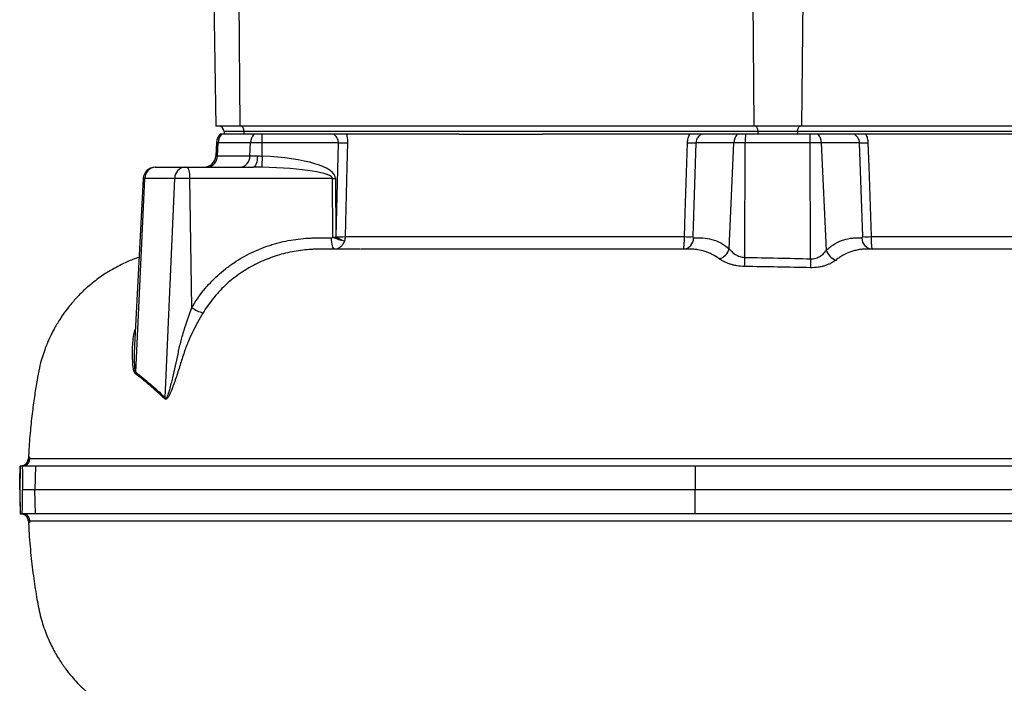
# Model space of a CAD drawing. Header units: millimetres. Extents: x 1685 to 3139, y 857 to 4238.
# Tile 3 of 12: x 1685 to 2430, y 1359 to 1861. Entities that reach past the tile are written whole.
import ezdxf

# ---------------------------------------------------------------- set-up
doc = ezdxf.new("R2010")
doc.units = ezdxf.units.MM
doc.header["$LTSCALE"] = 2

msp = doc.modelspace()

# ---------------------------------------------------------------- linework, layer by layer
at = {"color": 7, "linetype": 'Continuous', "lineweight": 25}
for p, q in [((1831.95, 1876.17), (1833.63, 1780.17)), ((1850.84, 1876.17), (1851.68, 1780.17)), ((2239.84, 1876.17), (2240.68, 1780.17)), ((2277.62, 1876.17), (2276.78, 1780.17)), ((1851.68, 1780.17), (1833.63, 1780.17)), ((1837.73, 1774.17), (1836.9, 1774.17)), ((1839.73, 1774.17), (1837.73, 1774.17)), ((1854.73, 1776.17), (1839.73, 1776.17)), ((1839.73, 1776.17), (1839.73, 1774.17)), ((1854.73, 1774.17), (1839.73, 1774.17)), ((2240.68, 1780.17), (1851.68, 1780.17)), ((2243.73, 1776.17), (1854.73, 1776.17)), ((1854.73, 1776.17), (1854.73, 1774.17)), ((1859.81, 1774.17), (1854.73, 1774.17)), ((1862.17, 1774.17), (1859.81, 1774.17)), ((1868.59, 1774.17), (1862.17, 1774.17)), ((1868.59, 1767.7), (1868.59, 1774.17)), ((1872.2, 1774.17), (1868.59, 1774.17)), ((2017.72, 1774.17), (1872.2, 1774.17)), ((2017.72, 1774.17), (2080.74, 1774.17)), ((2226.26, 1774.17), (2080.74, 1774.17)), ((2228.07, 1774.17), (2226.26, 1774.17)), ((2234.3, 1774.17), (2228.07, 1774.17)), ((2238.65, 1774.17), (2234.3, 1774.17)), ((2243.73, 1774.17), (2238.65, 1774.17)), ((2276.78, 1780.17), (2240.68, 1780.17)), ((2273.73, 1776.17), (2243.73, 1776.17)), ((2243.73, 1776.17), (2243.73, 1774.17)), ((2273.73, 1774.17), (2243.73, 1774.17)), ((2273.73, 1776.17), (2273.73, 1774.17)), ((2662.73, 1776.17), (2273.73, 1776.17)), ((2278.81, 1774.17), (2273.73, 1774.17)), ((2665.78, 1780.17), (2276.78, 1780.17)), ((2283.16, 1774.17), (2278.81, 1774.17)), ((2289.4, 1774.17), (2283.16, 1774.17)), ((2291.2, 1774.17), (2289.4, 1774.17)), ((2436.72, 1774.17), (2291.2, 1774.17)), ((1834.05, 1767.7), (1833.53, 1757.7)), ((1834.73, 1757.7), (1835.2, 1767.7)), ((1859.78, 1767.7), (1835.2, 1767.7)), ((1859.34, 1757.7), (1859.78, 1767.7)), ((1868.59, 1767.7), (1859.78, 1767.7)), ((1868.59, 1757.49), (1868.59, 1767.7)), ((1926.22, 1767.7), (1868.59, 1767.7)), ((1924.46, 1696.65), (1926.22, 1767.7)), ((2196.79, 1767.7), (2194.44, 1696.65)), ((2225.6, 1767.7), (2196.79, 1767.7)), ((2221.96, 1687.52), (2225.6, 1767.7)), ((2234.15, 1767.7), (2225.6, 1767.7)), ((2233.92, 1680.96), (2234.15, 1767.7)), ((2283.31, 1767.7), (2234.15, 1767.7)), ((2283.55, 1679.89), (2283.31, 1767.7)), ((2291.86, 1767.7), (2283.31, 1767.7)), ((2295.55, 1686.42), (2291.86, 1767.7)), ((2320.67, 1767.7), (2291.86, 1767.7)), ((2323.02, 1696.65), (2320.67, 1767.7)), ((1834.73, 1757.7), (1859.34, 1757.7)), ((1859.34, 1757.7), (1864.99, 1757.7)), ((1787.57, 1749.17), (1787.73, 1749.17)), ((1787.73, 1749.17), (1810.02, 1749.17)), ((1810.02, 1749.17), (1811.63, 1749.17)), ((1811.63, 1749.17), (1862.05, 1749.17)), ((1778.58, 1740.64), (1771.98, 1614.66)), ((1772.96, 1594.08), (1779.77, 1740.64)), ((1802.44, 1740.64), (1779.77, 1740.64)), ((1795.1, 1574.78), (1802.44, 1740.64)), ((1813.96, 1740.64), (1802.44, 1740.64)), ((1815.28, 1642.99), (1813.96, 1740.64)), ((1921.74, 1740.64), (1813.96, 1740.64)), ((1922.05, 1696.32), (1921.74, 1740.64)), ((1924.07, 1740.64), (1924.38, 1696.32)), ((2330.22, 1687.17), (2325.98, 1687.17)), ((1691.95, 1528.88), (1691.95, 1528.88)), ((1685.4, 1523.17), (1685.08, 1505.17)), ((1685.46, 1523.17), (1685.4, 1523.17)), ((1685.74, 1523.17), (1685.46, 1523.17)), ((1696.92, 1523.17), (1686.96, 1523.17)), ((1696.92, 1523.17), (1696.62, 1505.17)), ((2196.15, 1523.17), (1696.92, 1523.17)), ((2196.15, 1523.17), (2196.13, 1505.17)), ((2664.21, 1523.17), (2196.15, 1523.17)), ((1685.08, 1505.17), (1685.4, 1487.17)), ((1685.08, 1505.17), (1685.08, 1505.17)), ((1696.62, 1505.17), (1687.25, 1505.17)), ((1696.92, 1487.17), (1696.62, 1505.17)), ((2196.13, 1505.17), (1696.62, 1505.17)), ((2664.44, 1505.17), (2196.13, 1505.17)), ((2196.15, 1487.17), (2196.13, 1505.17)), ((1685.74, 1487.17), (1685.46, 1487.17)), ((1685.75, 1487.17), (1685.75, 1487.17)), ((1696.92, 1487.17), (1686.96, 1487.17)), ((1687.59, 1486.86), (1687.21, 1486.97)), ((2196.15, 1487.17), (1696.92, 1487.17)), ((2664.21, 1487.17), (2196.15, 1487.17))]:
    msp.add_line(p, q, dxfattribs=at)
at = {"color": 8, "linetype": 'Continuous', "lineweight": 25}
for p, q in [((1835.2, 1767.7), (1834.05, 1767.7)), ((1833.53, 1757.7), (1834.73, 1757.7)), ((1779.77, 1740.64), (1778.58, 1740.64)), ((1922.08, 1687.17), (1912.46, 1687.17)), ((1691.95, 1528.88), (1691.94, 1528.88)), ((1691.94, 1481.46), (1691.93, 1481.46))]:
    msp.add_line(p, q, dxfattribs=at)
at = {"color": 7, "linetype": 'Continuous', "lineweight": 25, "flags": 128}
for points in [[(1854.73, 1776.17), (1854.69, 1776.95), (1854.58, 1777.7), (1854.39, 1778.4), (1854.15, 1779), (1853.84, 1779.5), (1853.5, 1779.87), (1853.12, 1780.1), (1852.73, 1780.17)], [(2243.73, 1776.17), (2243.69, 1776.95), (2243.58, 1777.7), (2243.39, 1778.4), (2243.15, 1779), (2242.84, 1779.5), (2242.5, 1779.87), (2242.12, 1780.1), (2241.73, 1780.17)], [(2273.73, 1776.17), (2273.77, 1776.95), (2273.88, 1777.7), (2274.07, 1778.4), (2274.32, 1779), (2274.62, 1779.5), (2274.97, 1779.87), (2275.34, 1780.1), (2275.73, 1780.17)], [(1933.17, 1767.7), (1932.72, 1749.73), (1931.39, 1696.65)], [(2188.15, 1696.65), (2188.74, 1714.62), (2190.46, 1767.7)], [(2327, 1767.7), (2327.58, 1749.73), (2329.31, 1696.65)], [(1864.99, 1757.7), (1864.91, 1756.01), (1864.72, 1754.41), (1864.44, 1752.93), (1864.07, 1751.64), (1863.64, 1750.59), (1863.14, 1749.81), (1862.61, 1749.33), (1862.05, 1749.17)], [(1868.59, 1757.49), (1868.52, 1755.97), (1868.46, 1754.5), (1868.41, 1753.14), (1868.36, 1751.91), (1868.31, 1750.87), (1868.27, 1750.03), (1868.25, 1749.42), (1868.23, 1749.07)], [(1813.96, 1740.64), (1813.89, 1742.33), (1813.75, 1743.94), (1813.53, 1745.42), (1813.24, 1746.7), (1812.89, 1747.75), (1812.5, 1748.53), (1812.07, 1749.01), (1811.63, 1749.17)], [(1923.42, 1687.17), (1922.98, 1687.33), (1922.55, 1687.81), (1922.16, 1688.59), (1921.81, 1689.64), (1921.52, 1690.93), (1921.3, 1692.41), (1921.16, 1694.01), (1921.09, 1695.7)]]:
    msp.add_lwpolyline(points, dxfattribs=at)
at = {"color": 7, "linetype": 'Continuous', "lineweight": 25}
for centre, radius, start, end in [((1844.04, 1767.17), 10, 135.573, 177), ((1845.8, 1767.28), 10.61, 139.49468, 177.7698), ((1835.73, 1776.17), 4, 0, 90), ((1870.75, 1767.33), 10.98, 141.44338, 178.09491), ((2236.37, 1767.31), 10.78, 140.41788, 177.92829), ((2376.38, 1767.71), 142.23, 177.39423, 180.00421), ((2141.08, 1767.71), 142.23, 359.99579, 2.60577), ((2281.09, 1767.31), 10.78, 2.07171, 39.58212), ((1929.69, 1886.44), 118.8, 268.32335, 271.67665), ((2193.63, 1864.96), 97.31, 268.13742, 271.86258), ((2323.84, 1864.96), 97.31, 268.13742, 271.86258), ((1824.54, 1758.17), 9, 270, 357), ((1826.24, 1757.65), 8.49, 273.27728, 0.34983), ((1851.06, 1757.42), 8.28, 275.11349, 1.92395), ((1787.57, 1740.17), 9, 90, 177), ((1788.24, 1740.72), 8.47, 93.42858, 180.48689), ((1810.74, 1740.9), 8.3, 94.9168, 181.76424), ((1922.91, 1907.39), 166.75, 269.60036, 270.39964), ((1940.83, 1737.19), 44.98, 245.31646, 257.09255), ((1923.21, 1863.07), 166.75, 269.60036, 270.39964), ((1979.7, 1807.19), 123.91, 243.48206, 246.74992), ((1927.92, 1815.82), 119.22, 268.33497, 271.66503), ((2186.64, 1695.54), 8.39, 274.12909, 1.10373), ((2191.3, 1793.78), 97.19, 268.14562, 271.85438), ((2330.82, 1695.54), 8.39, 178.89627, 265.87091), ((2326.17, 1793.78), 97.19, 268.14562, 271.85438), ((2211.68, 1690.12), 10.61, 285.27365, 345.80442), ((2305.94, 1689.29), 10.78, 195.43509, 253.1497), ((2127.26, 1682.57), 106.67, 355.42959, 359.136), ((2398.35, 1676.84), 114.84, 178.47872, 181.82666), ((1834.55, 1671.95), 34.79, 236.36088, 251.97399), ((1763.38, 1596.06), 9.78, 341.38948, 348.35159), ((1785.69, 1577.79), 9.88, 337.31469, 342.27016), ((1685.67, 1529.17), 6, 293.76972, 357.70682), ((1685.67, 1481.17), 6, 2.19424, 69.95242)]:
    msp.add_arc(centre, radius, start, end, dxfattribs=at)
for centre, major_axis, ratio, start_param, end_param in [((1854.43, 1739.7), (69.64, 0.97), 0.25811, 6.281352, 7.645712), ((1854.43, 1740.17), (67.31, 0.48), 0.133521, 6.282266, 7.646626)]:
    msp.add_ellipse(centre, major_axis=major_axis, ratio=ratio, start_param=start_param, end_param=end_param, dxfattribs=at)
for points, knots in [([(1926.22, 1767.7), (1926.23, 1768.05), (1926.22, 1768.39), (1926.14, 1769.07), (1926.07, 1769.4), (1925.8, 1770.37), (1925.53, 1770.96), (1924.86, 1772.06), (1924.46, 1772.55), (1923.62, 1773.43), (1923.16, 1773.82), (1922.68, 1774.17)], [0, 0, 0, 0, 0.125, 0.125, 0.25, 0.25, 0.5, 0.5, 0.75, 0.75, 1, 1, 1, 1]), ([(1932.4, 1774.17), (1932.67, 1773.17), (1932.88, 1772.13), (1933.14, 1769.94), (1933.2, 1768.83), (1933.17, 1767.7)], [0, 0, 0, 0, 0.5, 0.5, 1, 1, 1, 1]), ([(2190.46, 1767.7), (2190.5, 1768.83), (2190.66, 1769.94), (2191.08, 1771.56), (2191.25, 1772.09), (2191.65, 1773.15), (2191.87, 1773.67), (2192.13, 1774.17)], [0, 0, 0, 0, 0.5, 0.5, 0.75, 0.75, 1, 1, 1, 1]), ([(2201.02, 1774.17), (2200.48, 1773.82), (2199.96, 1773.43), (2198.99, 1772.54), (2198.54, 1772.05), (2197.95, 1771.25), (2197.77, 1770.96), (2197.44, 1770.36), (2197.3, 1770.05), (2196.94, 1769.09), (2196.8, 1768.39), (2196.79, 1767.7)], [0, 0, 0, 0, 0.25, 0.25, 0.5, 0.5, 0.625, 0.625, 0.75, 0.75, 1, 1, 1, 1]), ([(2320.67, 1767.7), (2320.67, 1768.05), (2320.63, 1768.39), (2320.5, 1769.07), (2320.4, 1769.4), (2320.04, 1770.37), (2319.71, 1770.96), (2318.92, 1772.06), (2318.47, 1772.55), (2317.5, 1773.43), (2316.98, 1773.82), (2316.44, 1774.17)], [0, 0, 0, 0, 0.125, 0.125, 0.25, 0.25, 0.5, 0.5, 0.75, 0.75, 1, 1, 1, 1]), ([(2325.34, 1774.17), (2325.84, 1773.17), (2326.23, 1772.13), (2326.8, 1769.94), (2326.96, 1768.83), (2327, 1767.7)], [0, 0, 0, 0, 0.5, 0.5, 1, 1, 1, 1]), ([(1868.23, 1749.07), (1867.2, 1749.09), (1866.18, 1749.11), (1864.12, 1749.16), (1863.09, 1749.17), (1862.05, 1749.17)], [0, 0, 0, 0, 0.5, 0.5, 1, 1, 1, 1]), ([(1815.28, 1642.99), (1817.97, 1647.6), (1820.97, 1651.91), (1827.53, 1660), (1831.1, 1663.78), (1836.87, 1669.04), (1838.86, 1670.73), (1841.96, 1673.15), (1843.01, 1673.95), (1845.13, 1675.48), (1846.2, 1676.23), (1851.6, 1679.85), (1856.08, 1682.4), (1865.34, 1686.85), (1870.13, 1688.75), (1876.31, 1690.71), (1877.55, 1691.08), (1880.06, 1691.79), (1881.32, 1692.12), (1885.11, 1693.04), (1887.65, 1693.56), (1895.28, 1694.88), (1900.4, 1695.42), (1906.85, 1695.66), (1908.14, 1695.69), (1910.73, 1695.71), (1912.03, 1695.7), (1915.91, 1695.7), (1918.5, 1695.7), (1921.09, 1695.7)], [0, 0, 0, 0, 0.125, 0.125, 0.25, 0.25, 0.3125, 0.3125, 0.34375, 0.34375, 0.375, 0.375, 0.5, 0.5, 0.625, 0.625, 0.65625, 0.65625, 0.6875, 0.6875, 0.75, 0.75, 0.875, 0.875, 0.90625, 0.90625, 0.9375, 0.9375, 1, 1, 1, 1]), ([(1921.09, 1695.7), (1921.29, 1695.7), (1921.49, 1695.76), (1921.83, 1695.97), (1921.97, 1696.13), (1922.05, 1696.32)], [0, 0, 0, 0, 0.5, 0.5, 1, 1, 1, 1]), ([(1930.79, 1693.35), (1930.64, 1692.89), (1930.46, 1692.44), (1930.06, 1691.6), (1929.83, 1691.2), (1929.09, 1690.07), (1928.5, 1689.39), (1927.53, 1688.58), (1927.19, 1688.34), (1926.48, 1687.92), (1926.11, 1687.74), (1924.98, 1687.32), (1924.21, 1687.17), (1923.42, 1687.17)], [0, 0, 0, 0, 0.125, 0.125, 0.25, 0.25, 0.5, 0.5, 0.625, 0.625, 0.75, 0.75, 1, 1, 1, 1]), ([(1931.39, 1696.65), (1931.37, 1696.08), (1931.3, 1695.52), (1931.1, 1694.42), (1930.96, 1693.87), (1930.79, 1693.35)], [0, 0, 0, 0, 0.5, 0.5, 1, 1, 1, 1]), ([(1931.39, 1696.65), (1935.4, 1696.65), (1939.53, 1696.65), (1945.9, 1696.65), (1948.06, 1696.65), (1952.42, 1696.65), (1954.63, 1696.65), (1965.83, 1696.65), (1975.12, 1696.65), (1994.36, 1696.65), (2004.31, 1696.65), (2024.87, 1696.65), (2035.47, 1696.65), (2051.87, 1696.65), (2057.42, 1696.65), (2068.69, 1696.65), (2074.42, 1696.65), (2091.69, 1696.65), (2103.37, 1696.65), (2127.05, 1696.65), (2139.05, 1696.65), (2163.36, 1696.65), (2175.67, 1696.65), (2188.15, 1696.65)], [0, 0, 0, 0, 0.0625, 0.0625, 0.09375, 0.09375, 0.125, 0.125, 0.25, 0.25, 0.375, 0.375, 0.5, 0.5, 0.5625, 0.5625, 0.625, 0.625, 0.75, 0.75, 0.875, 0.875, 1, 1, 1, 1]), ([(2187.24, 1687.17), (2187.35, 1687.17), (2187.45, 1687.41), (2187.61, 1688.11), (2187.66, 1688.4), (2187.75, 1689.07), (2187.8, 1689.46), (2187.88, 1690.34), (2187.92, 1690.81), (2187.99, 1691.84), (2188.02, 1692.39), (2188.1, 1694.12), (2188.14, 1695.37), (2188.15, 1696.65)], [0, 0, 0, 0, 0.25, 0.25, 0.375, 0.375, 0.5, 0.5, 0.625, 0.625, 0.75, 0.75, 1, 1, 1, 1]), ([(2194.44, 1696.65), (2194.44, 1696.5), (2194.45, 1696.36), (2194.52, 1696.12), (2194.57, 1696.01), (2194.74, 1695.77), (2194.88, 1695.7), (2195.03, 1695.7)], [0, 0, 0, 0, 0.25, 0.25, 0.5, 0.5, 1, 1, 1, 1]), ([(2195.03, 1695.7), (2196.19, 1695.7), (2197.36, 1695.7), (2199.7, 1695.7), (2200.86, 1695.72), (2204.36, 1695.53), (2206.65, 1695.16), (2211.16, 1693.91), (2213.38, 1693.03), (2217.74, 1690.71), (2219.87, 1689.28), (2221.96, 1687.52)], [0, 0, 0, 0, 0.125, 0.125, 0.25, 0.25, 0.5, 0.5, 0.75, 0.75, 1, 1, 1, 1]), ([(2295.55, 1686.42), (2296.58, 1687.37), (2297.64, 1688.24), (2299.78, 1689.83), (2300.86, 1690.55), (2304.15, 1692.49), (2306.37, 1693.48), (2310.87, 1694.93), (2313.15, 1695.38), (2316.04, 1695.63), (2316.62, 1695.67), (2317.78, 1695.7), (2318.36, 1695.7), (2320.11, 1695.7), (2321.27, 1695.7), (2322.44, 1695.7)], [0, 0, 0, 0, 0.125, 0.125, 0.25, 0.25, 0.5, 0.5, 0.75, 0.75, 0.8125, 0.8125, 0.875, 0.875, 1, 1, 1, 1]), ([(2322.44, 1695.7), (2322.58, 1695.7), (2322.72, 1695.77), (2322.89, 1696.02), (2322.94, 1696.12), (2323.01, 1696.36), (2323.03, 1696.5), (2323.02, 1696.65)], [0, 0, 0, 0, 0.5, 0.5, 0.75, 0.75, 1, 1, 1, 1]), ([(2329.31, 1696.65), (2329.32, 1696.01), (2329.33, 1695.39), (2329.36, 1694.16), (2329.39, 1693.55), (2329.44, 1692.4), (2329.47, 1691.85), (2329.54, 1690.82), (2329.58, 1690.34), (2329.66, 1689.47), (2329.71, 1689.08), (2329.8, 1688.4), (2329.85, 1688.12), (2329.96, 1687.65), (2330.01, 1687.47), (2330.11, 1687.23), (2330.17, 1687.17), (2330.22, 1687.17)], [0, 0, 0, 0, 0.125, 0.125, 0.25, 0.25, 0.375, 0.375, 0.5, 0.5, 0.625, 0.625, 0.75, 0.75, 0.875, 0.875, 1, 1, 1, 1]), ([(2329.31, 1696.65), (2335.53, 1696.65), (2341.75, 1696.65), (2351.07, 1696.65), (2354.17, 1696.65), (2360.34, 1696.65), (2363.41, 1696.65), (2378.69, 1696.65), (2390.7, 1696.65), (2414.31, 1696.65), (2425.91, 1696.65), (2448.68, 1696.65), (2459.86, 1696.65), (2473.57, 1696.65), (2476.3, 1696.65), (2481.72, 1696.65), (2484.43, 1696.65), (2489.78, 1696.65), (2492.44, 1696.65), (2497.73, 1696.65), (2500.35, 1696.65), (2513.33, 1696.65), (2523.33, 1696.65), (2542.56, 1696.65), (2551.8, 1696.65), (2569.51, 1696.65), (2577.99, 1696.65), (2586.08, 1696.65)], [0, 0, 0, 0, 0.0625, 0.0625, 0.09375, 0.09375, 0.125, 0.125, 0.25, 0.25, 0.375, 0.375, 0.5, 0.5, 0.53125, 0.53125, 0.5625, 0.5625, 0.59375, 0.59375, 0.625, 0.625, 0.75, 0.75, 0.875, 0.875, 1, 1, 1, 1]), ([(1912.46, 1687.17), (1911.91, 1687.17), (1911.36, 1687.17), (1910.25, 1687.15), (1909.7, 1687.14), (1908.05, 1687.09), (1906.95, 1687.05), (1903.66, 1686.86), (1901.48, 1686.66), (1894.95, 1685.9), (1890.63, 1685.13), (1884.21, 1683.59), (1882.08, 1683), (1877.89, 1681.71), (1875.82, 1681.01), (1869.71, 1678.71), (1865.74, 1676.92), (1858.06, 1672.86), (1854.34, 1670.57), (1848.94, 1666.74), (1847.17, 1665.39), (1843.74, 1662.59), (1842.08, 1661.13), (1838.86, 1658.11), (1837.3, 1656.54), (1834.28, 1653.28), (1832.81, 1651.59), (1828.62, 1646.39), (1826.08, 1642.73), (1823.79, 1638.87)], [0, 0, 0, 0, 0.015625, 0.015625, 0.03125, 0.03125, 0.0625, 0.0625, 0.125, 0.125, 0.25, 0.25, 0.3125, 0.3125, 0.375, 0.375, 0.5, 0.5, 0.625, 0.625, 0.6875, 0.6875, 0.75, 0.75, 0.8125, 0.8125, 0.875, 0.875, 1, 1, 1, 1]), ([(1942.7, 1687.17), (1940.86, 1687.17), (1933.7, 1687.17), (1926.84, 1687.17), (1922.12, 1687.17), (1922.08, 1687.17)], [0, 0, 0, 0, 0.255944, 0.992635, 1, 1, 1, 1]), ([(2187.24, 1687.17), (2176.95, 1687.17), (2156.3, 1687.17), (2125.78, 1687.17), (2095.67, 1687.17), (2070.59, 1687.17), (2050.39, 1687.17), (2034.73, 1687.17), (2019.42, 1687.17), (2004.38, 1687.17), (1989.7, 1687.17), (1975.35, 1687.17), (1961.52, 1687.17), (1950.78, 1687.17), (1944.88, 1687.17), (1943.21, 1687.17)], [0, 0, 0, 0, 0.111665, 0.223918, 0.338007, 0.452723, 0.51671, 0.580697, 0.645128, 0.70956, 0.775393, 0.841227, 0.907544, 0.973862, 1, 1, 1, 1]), ([(2192.41, 1687.17), (2192.41, 1687.17), (2192.41, 1687.17), (2192.41, 1687.17), (2192.35, 1687.17), (2192.28, 1687.17), (2192.22, 1687.17), (2191.97, 1687.17), (2191.71, 1687.17), (2191.45, 1687.17), (2190.43, 1687.17), (2189.41, 1687.17), (2188.39, 1687.17), (2188.01, 1687.17), (2187.63, 1687.17), (2187.24, 1687.17)], [-0.00000006, -0.00000006, -0.00000006, -0.00000006, 0, 0, 0, 0.00019143, 0.00019143, 0.00019143, 0.000957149, 0.000957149, 0.000957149, 0.004020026, 0.004020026, 0.004020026, 0.005169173, 0.005169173, 0.005169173, 0.005169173]), ([(2214.47, 1679.89), (2212.76, 1681.17), (2211.01, 1682.26), (2208.32, 1683.64), (2207.42, 1684.06), (2205.6, 1684.81), (2204.67, 1685.15), (2201.89, 1686.03), (2200.02, 1686.46), (2197.19, 1686.89), (2196.24, 1687), (2194.81, 1687.1), (2194.33, 1687.13), (2193.37, 1687.16), (2192.89, 1687.17), (2192.41, 1687.17)], [0, 0, 0, 0, 0.25, 0.25, 0.375, 0.375, 0.5, 0.5, 0.75, 0.75, 0.875, 0.875, 0.9375, 0.9375, 1, 1, 1, 1]), ([(2221.96, 1687.52), (2222.51, 1686.77), (2223.17, 1686.01), (2224.32, 1684.93), (2224.73, 1684.58), (2225.62, 1683.89), (2226.09, 1683.56), (2227.1, 1682.93), (2227.63, 1682.64), (2228.75, 1682.11), (2229.34, 1681.87), (2230.58, 1681.46), (2231.22, 1681.3), (2232.54, 1681.06), (2233.22, 1680.98), (2233.92, 1680.96)], [0, 0, 0, 0, 0.25, 0.25, 0.375, 0.375, 0.5, 0.5, 0.625, 0.625, 0.75, 0.75, 0.875, 0.875, 1, 1, 1, 1]), ([(2283.55, 1679.89), (2284.25, 1679.86), (2284.93, 1679.89), (2286.27, 1680.06), (2286.93, 1680.2), (2288.2, 1680.57), (2288.8, 1680.8), (2289.93, 1681.33), (2290.46, 1681.62), (2291.47, 1682.26), (2291.95, 1682.6), (2292.84, 1683.32), (2293.24, 1683.69), (2294.38, 1684.83), (2295.02, 1685.62), (2295.55, 1686.42)], [0, 0, 0, 0, 0.125, 0.125, 0.25, 0.25, 0.375, 0.375, 0.5, 0.5, 0.625, 0.625, 0.75, 0.75, 1, 1, 1, 1]), ([(2325.98, 1687.17), (2325.85, 1687.17), (2325.72, 1687.17), (2325.47, 1687.17), (2325.09, 1687.16), (2324.71, 1687.15), (2323.95, 1687.12), (2323.45, 1687.09), (2321.94, 1686.97), (2320.94, 1686.85), (2318.96, 1686.53), (2317.97, 1686.32), (2316.01, 1685.83), (2315.04, 1685.54), (2312.13, 1684.54), (2310.22, 1683.7), (2307.39, 1682.15), (2306.46, 1681.58), (2304.62, 1680.35), (2303.71, 1679.69), (2302.81, 1678.97)], [0, 0, 0, 0, 0.015625, 0.015625, 0.03125, 0.0625, 0.0625, 0.125, 0.125, 0.25, 0.25, 0.375, 0.375, 0.5, 0.5, 0.75, 0.75, 0.875, 0.875, 1, 1, 1, 1]), ([(2594.26, 1687.17), (2585.94, 1687.17), (2577.23, 1687.17), (2559.05, 1687.17), (2549.58, 1687.17), (2529.87, 1687.17), (2519.63, 1687.17), (2503.7, 1687.17), (2498.3, 1687.17), (2490.04, 1687.17), (2487.26, 1687.17), (2481.66, 1687.17), (2478.86, 1687.17), (2464.74, 1687.17), (2453.23, 1687.17), (2429.76, 1687.17), (2417.82, 1687.17), (2393.49, 1687.17), (2381.11, 1687.17), (2365.36, 1687.17), (2362.19, 1687.17), (2355.84, 1687.17), (2352.64, 1687.17), (2343.04, 1687.17), (2336.63, 1687.17), (2330.22, 1687.17)], [0, 0, 0, 0, 0.125, 0.125, 0.25, 0.25, 0.375, 0.375, 0.4375, 0.4375, 0.46875, 0.46875, 0.5, 0.5, 0.625, 0.625, 0.75, 0.75, 0.875, 0.875, 0.90625, 0.90625, 0.9375, 0.9375, 1, 1, 1, 1]), ([(1775.46, 1681.04), (1775.36, 1681.01), (1772.29, 1680.08), (1765.41, 1677.22), (1755.12, 1672.14), (1744.74, 1665.39), (1735.66, 1658.05), (1728.18, 1650.68), (1722.27, 1643.79), (1717.96, 1637.96), (1714.81, 1633.16), (1712.54, 1629.37), (1710.7, 1626.06), (1709.26, 1623.26), (1708.12, 1620.9), (1706.99, 1618.44), (1705.6, 1615.21), (1703.82, 1610.63), (1701.8, 1604.55), (1699.75, 1596.92), (1698.07, 1587.6), (1696.3, 1576.64), (1694.57, 1563.94), (1693.05, 1549.5), (1692.06, 1537.62), (1691.79, 1530.56), (1691.73, 1528.89)], [0, 0, 0, 0, 0.001614, 0.051537, 0.118833, 0.185658, 0.249993, 0.306496, 0.354897, 0.396469, 0.423695, 0.447506, 0.467885, 0.484813, 0.498276, 0.50999, 0.528395, 0.554658, 0.588837, 0.631012, 0.681356, 0.74058, 0.809027, 0.886701, 0.973297, 1, 1, 1, 1]), ([(2233.59, 1674.07), (2231.6, 1674.1), (2229.67, 1674.29), (2226.85, 1674.77), (2225.93, 1674.96), (2224.15, 1675.4), (2223.3, 1675.65), (2221.65, 1676.19), (2220.85, 1676.49), (2219.34, 1677.11), (2218.63, 1677.43), (2217.29, 1678.1), (2216.67, 1678.45), (2215.5, 1679.16), (2214.96, 1679.52), (2214.47, 1679.89)], [0, 0, 0, 0, 0.25, 0.25, 0.375, 0.375, 0.5, 0.5, 0.625, 0.625, 0.75, 0.75, 0.875, 0.875, 1, 1, 1, 1]), ([(2302.81, 1678.97), (2301.83, 1678.19), (2300.67, 1677.44), (2298.65, 1676.38), (2297.93, 1676.03), (2296.41, 1675.39), (2295.62, 1675.09), (2293.97, 1674.55), (2293.11, 1674.31), (2291.77, 1673.99), (2291.32, 1673.89), (2290.39, 1673.71), (2289.92, 1673.63), (2287.54, 1673.27), (2285.58, 1673.14), (2283.57, 1673.18)], [0, 0, 0, 0, 0.25, 0.25, 0.375, 0.375, 0.5, 0.5, 0.625, 0.625, 0.6875, 0.6875, 0.75, 0.75, 1, 1, 1, 1]), ([(1795.1, 1574.78), (1795.17, 1574.67), (1795.26, 1574.57), (1795.46, 1574.44), (1795.57, 1574.42), (1795.8, 1574.46), (1795.91, 1574.53), (1796.12, 1574.72), (1796.22, 1574.83), (1796.5, 1575.22), (1796.67, 1575.53), (1796.97, 1576.17), (1797.11, 1576.5), (1797.52, 1577.52), (1797.76, 1578.22), (1798.22, 1579.64), (1798.43, 1580.36), (1799.06, 1582.54), (1799.44, 1584.01), (1800.19, 1586.96), (1800.55, 1588.44), (1801.61, 1592.9), (1802.29, 1595.89), (1803.61, 1601.87), (1804.26, 1604.86), (1805.06, 1608.61), (1805.22, 1609.36), (1805.54, 1610.86), (1805.7, 1611.61), (1806.21, 1613.86), (1806.56, 1615.35), (1807.7, 1619.8), (1808.54, 1622.74), (1811.2, 1631.51), (1813.2, 1637.27), (1815.28, 1642.99)], [0, 0, 0, 0, 0.007812, 0.007812, 0.015625, 0.015625, 0.023437, 0.023437, 0.03125, 0.03125, 0.046875, 0.046875, 0.0625, 0.0625, 0.09375, 0.09375, 0.125, 0.125, 0.1875, 0.1875, 0.25, 0.25, 0.375, 0.375, 0.5, 0.5, 0.53125, 0.53125, 0.5625, 0.5625, 0.625, 0.625, 0.75, 0.75, 1, 1, 1, 1]), ([(1823.79, 1638.87), (1822.39, 1636.52), (1821.03, 1634.15), (1818.39, 1629.36), (1817.11, 1626.94), (1814.69, 1622.04), (1813.54, 1619.56), (1811.94, 1615.77), (1811.43, 1614.5), (1810.7, 1612.57), (1810.47, 1611.93), (1810.12, 1610.95), (1809.95, 1610.46), (1809.79, 1609.97), (1809.68, 1609.65), (1809.63, 1609.48), (1809.57, 1609.32)], [0, 0, 0, 0, 0.25, 0.25, 0.5, 0.5, 0.75, 0.75, 0.875, 0.875, 0.9375, 0.9375, 0.96875, 0.984375, 0.984375, 1, 1, 1, 1]), ([(1772.65, 1592.94), (1772.36, 1593.16), (1772.13, 1593.52), (1771.74, 1594.38), (1771.59, 1594.87), (1771.2, 1596.41), (1771.02, 1597.55), (1770.76, 1599.87), (1770.68, 1601.06), (1770.59, 1602.88), (1770.57, 1603.5), (1770.54, 1604.73), (1770.53, 1605.35), (1770.53, 1605.96)], [0, 0, 0, 0, 0.125, 0.125, 0.25, 0.25, 0.5, 0.5, 0.75, 0.75, 0.875, 0.875, 1, 1, 1, 1]), ([(1809.57, 1609.32), (1808.53, 1606), (1807.49, 1602.69), (1805.38, 1596.09), (1804.32, 1592.8), (1802.67, 1587.91), (1802.11, 1586.28), (1800.95, 1583.07), (1800.36, 1581.48), (1799.4, 1579.15), (1799.07, 1578.39), (1798.37, 1576.91), (1798, 1576.19), (1797.4, 1575.2), (1797.19, 1574.89), (1796.74, 1574.32), (1796.5, 1574.07), (1796.12, 1573.81), (1795.99, 1573.74), (1795.74, 1573.65), (1795.61, 1573.63), (1795.23, 1573.65), (1795, 1573.78), (1794.8, 1573.98)], [0, 0, 0, 0, 0.25, 0.25, 0.5, 0.5, 0.625, 0.625, 0.75, 0.75, 0.8125, 0.8125, 0.875, 0.875, 0.90625, 0.90625, 0.9375, 0.9375, 0.953125, 0.953125, 0.96875, 0.96875, 1, 1, 1, 1]), ([(1794.8, 1573.98), (1792.9, 1575.87), (1791.01, 1577.65), (1787.24, 1581.06), (1785.36, 1582.69), (1779.8, 1587.38), (1776.17, 1590.25), (1772.65, 1592.94)], [0, 0, 0, 0, 0.25, 0.25, 0.5, 0.5, 1, 1, 1, 1]), ([(1772.96, 1594.08), (1776.48, 1591.34), (1780.11, 1588.42), (1785.66, 1583.65), (1787.53, 1582), (1791.3, 1578.52), (1793.2, 1576.71), (1795.1, 1574.78)], [0, 0, 0, 0, 0.5, 0.5, 0.75, 0.75, 1, 1, 1, 1]), ([(1691.94, 1528.88), (1691.89, 1528.51), (1691.81, 1528.07), (1691.55, 1527.31), (1691.45, 1527.03), (1691.17, 1526.46), (1691, 1526.16), (1690.58, 1525.55), (1690.32, 1525.23), (1689.7, 1524.63), (1689.34, 1524.33), (1688.48, 1523.81), (1687.99, 1523.58), (1687.18, 1523.34), (1686.9, 1523.28), (1686.33, 1523.2), (1686.03, 1523.17), (1685.74, 1523.17)], [0, 0, 0, 0, 0.25, 0.25, 0.375, 0.375, 0.5, 0.5, 0.625, 0.625, 0.75, 0.75, 0.875, 0.875, 0.9375, 0.9375, 1, 1, 1, 1]), ([(1687.24, 1523.17), (1687.53, 1523.17), (1687.81, 1523.19), (1688.37, 1523.28), (1688.65, 1523.34), (1689.18, 1523.5), (1689.43, 1523.59), (1689.9, 1523.81), (1690.12, 1523.94), (1690.74, 1524.33), (1691.08, 1524.64), (1691.64, 1525.25), (1691.85, 1525.56), (1692.37, 1526.49), (1692.53, 1527.06), (1692.65, 1527.82), (1692.67, 1528.06), (1692.67, 1528.5), (1692.65, 1528.7), (1692.63, 1528.88)], [0, 0, 0, 0, 0.0625, 0.0625, 0.125, 0.125, 0.1875, 0.1875, 0.25, 0.25, 0.375, 0.375, 0.5, 0.5, 0.75, 0.75, 0.875, 0.875, 1, 1, 1, 1]), ([(1692.3, 1530.09), (1692.32, 1530.11), (1692.41, 1530.19), (1692.52, 1529.71), (1692.6, 1529.09), (1692.63, 1528.88)], [0, 0, 0, 0, 0.197899, 0.728245, 1, 1, 1, 1]), ([(1692.63, 1528.88), (1693.03, 1528.88), (1693.54, 1528.88), (1694.5, 1528.88), (1694.85, 1528.88), (1695.61, 1528.88), (1696.02, 1528.88), (1698.23, 1528.88), (1700.47, 1528.88), (1705.88, 1528.88), (1712.3, 1528.88), (1720.71, 1528.88), (1730.11, 1528.88), (1735.31, 1528.88), (1743.86, 1528.88), (1746.84, 1528.88), (1751.51, 1528.88), (1753.09, 1528.88), (1756.33, 1528.88), (1757.98, 1528.88), (1773.06, 1528.88), (1788.18, 1528.88), (1813.32, 1528.88), (1822.11, 1528.88), (1840.53, 1528.88), (1850.15, 1528.88), (1862.71, 1528.88), (1865.25, 1528.88), (1870.38, 1528.88), (1872.97, 1528.88), (1880.79, 1528.88), (1886.08, 1528.88), (1902.16, 1528.88), (1913.17, 1528.88), (1935.76, 1528.88), (1947.33, 1528.88), (1971.04, 1528.88), (1983.18, 1528.88), (2001.83, 1528.88), (2008.11, 1528.88), (2020.83, 1528.88), (2027.28, 1528.88), (2046.66, 1528.88), (2059.71, 1528.88), (2086.06, 1528.88), (2099.35, 1528.88), (2126.18, 1528.88), (2139.72, 1528.88), (2167.04, 1528.88), (2180.82, 1528.88), (2198.21, 1528.88), (2201.7, 1528.88), (2208.66, 1528.88), (2212.14, 1528.88), (2222.57, 1528.88), (2229.5, 1528.88), (2250.26, 1528.88), (2264.03, 1528.88), (2291.45, 1528.88), (2305.09, 1528.88), (2332.26, 1528.88), (2345.78, 1528.88), (2365.96, 1528.88), (2372.68, 1528.88), (2382.72, 1528.88), (2386.06, 1528.88), (2392.71, 1528.88), (2396.01, 1528.88), (2412.47, 1528.88), (2425.38, 1528.88), (2450.7, 1528.88), (2463.11, 1528.88), (2487.44, 1528.88), (2499.35, 1528.88), (2516.84, 1528.88), (2522.6, 1528.88), (2534, 1528.88), (2539.64, 1528.88), (2550.74, 1528.89), (2556.2, 1528.89), (2564.25, 1528.89), (2566.91, 1528.89), (2572.18, 1528.89), (2574.8, 1528.89), (2587.74, 1528.89), (2597.67, 1528.89), (2616.69, 1528.89), (2625.79, 1528.89), (2638.79, 1528.89), (2643.03, 1528.88), (2649.21, 1528.88), (2651.25, 1528.88), (2654.26, 1528.88), (2655.75, 1528.88), (2657.48, 1528.88), (2658.34, 1528.88), (2658.77, 1528.88), (2658.95, 1528.88), (2659.07, 1528.88), (2659.14, 1528.88), (2659.2, 1528.88)], [0, 0, 0, 0, 0.015625, 0.015625, 0.023437, 0.023437, 0.03125, 0.03125, 0.0625, 0.0625, 0.09375, 0.125, 0.125, 0.15625, 0.15625, 0.171875, 0.171875, 0.179687, 0.179687, 0.1875, 0.1875, 0.25, 0.25, 0.28125, 0.28125, 0.3125, 0.3125, 0.320312, 0.320312, 0.328125, 0.328125, 0.34375, 0.34375, 0.375, 0.375, 0.40625, 0.40625, 0.4375, 0.4375, 0.453125, 0.453125, 0.46875, 0.46875, 0.5, 0.5, 0.53125, 0.53125, 0.5625, 0.5625, 0.59375, 0.59375, 0.601562, 0.601562, 0.609375, 0.609375, 0.625, 0.625, 0.65625, 0.65625, 0.6875, 0.6875, 0.71875, 0.71875, 0.734375, 0.734375, 0.742187, 0.742187, 0.75, 0.75, 0.78125, 0.78125, 0.8125, 0.8125, 0.84375, 0.84375, 0.859375, 0.859375, 0.875, 0.875, 0.890625, 0.890625, 0.898437, 0.898437, 0.90625, 0.90625, 0.9375, 0.9375, 0.96875, 0.96875, 0.984375, 0.984375, 0.992187, 0.992187, 0.996094, 0.998047, 0.999023, 0.999512, 0.999756, 0.999756, 1, 1, 1, 1]), ([(1685.08, 1505.17), (1685.11, 1506.86), (1685.14, 1508.52), (1685.19, 1510.97), (1685.2, 1511.78), (1685.23, 1513.38), (1685.25, 1514.18), (1685.29, 1516.49), (1685.32, 1517.95), (1685.37, 1520.01), (1685.39, 1520.69), (1685.42, 1521.97), (1685.44, 1522.59), (1685.46, 1523.17)], [0, 0, 0, 0, 0.25, 0.25, 0.375, 0.375, 0.5, 0.5, 0.75, 0.75, 0.875, 0.875, 1, 1, 1, 1]), ([(1686.96, 1523.17), (1687.03, 1522), (1687.09, 1520.73), (1687.16, 1518.67), (1687.18, 1517.96), (1687.22, 1516.49), (1687.24, 1515.73), (1687.28, 1513.42), (1687.29, 1511.83), (1687.29, 1509.37), (1687.29, 1508.54), (1687.27, 1506.86), (1687.26, 1506.02), (1687.25, 1505.17)], [0, 0, 0, 0, 0.25, 0.25, 0.375, 0.375, 0.5, 0.5, 0.75, 0.75, 0.875, 0.875, 1, 1, 1, 1]), ([(1685.08, 1505.17), (1685.11, 1503.48), (1685.14, 1501.82), (1685.19, 1499.38), (1685.2, 1498.57), (1685.23, 1496.96), (1685.25, 1496.17), (1685.29, 1493.86), (1685.32, 1492.4), (1685.37, 1490.33), (1685.39, 1489.66), (1685.42, 1488.37), (1685.44, 1487.76), (1685.46, 1487.17)], [0, 0, 0, 0, 0.25, 0.25, 0.375, 0.375, 0.5, 0.5, 0.75, 0.75, 0.875, 0.875, 1, 1, 1, 1]), ([(1686.96, 1487.17), (1687.03, 1488.34), (1687.09, 1489.62), (1687.16, 1491.67), (1687.18, 1492.38), (1687.22, 1493.86), (1687.24, 1494.62), (1687.28, 1496.93), (1687.29, 1498.52), (1687.29, 1500.97), (1687.29, 1501.81), (1687.27, 1503.49), (1687.26, 1504.33), (1687.25, 1505.17)], [0, 0, 0, 0, 0.25, 0.25, 0.375, 0.375, 0.5, 0.5, 0.75, 0.75, 0.875, 0.875, 1, 1, 1, 1]), ([(1685.74, 1487.17), (1686.03, 1487.17), (1686.32, 1487.15), (1686.89, 1487.07), (1687.18, 1487), (1687.72, 1486.85), (1687.97, 1486.75), (1688.46, 1486.53), (1688.69, 1486.41), (1689.34, 1486.01), (1689.7, 1485.72), (1690.32, 1485.11), (1690.58, 1484.8), (1691, 1484.19), (1691.17, 1483.89), (1691.45, 1483.31), (1691.55, 1483.04), (1691.81, 1482.28), (1691.89, 1481.84), (1691.94, 1481.46)], [0, 0, 0, 0, 0.0625, 0.0625, 0.125, 0.125, 0.1875, 0.1875, 0.25, 0.25, 0.375, 0.375, 0.5, 0.5, 0.625, 0.625, 0.75, 0.75, 1, 1, 1, 1]), ([(1692.63, 1481.46), (1692.68, 1481.83), (1692.69, 1482.26), (1692.57, 1483.02), (1692.52, 1483.28), (1692.33, 1483.85), (1692.2, 1484.15), (1691.86, 1484.77), (1691.64, 1485.09), (1691.08, 1485.71), (1690.75, 1486), (1690.13, 1486.41), (1689.91, 1486.53), (1689.44, 1486.75), (1689.18, 1486.85), (1688.65, 1487.01), (1688.38, 1487.07), (1687.82, 1487.15), (1687.53, 1487.17), (1687.24, 1487.17)], [0, 0, 0, 0, 0.25, 0.25, 0.375, 0.375, 0.5, 0.5, 0.625, 0.625, 0.75, 0.75, 0.8125, 0.8125, 0.875, 0.875, 0.9375, 0.9375, 1, 1, 1, 1]), ([(1691.76, 1481.46), (1691.85, 1479.15), (1692.17, 1470.47), (1693.49, 1455.99), (1695.55, 1438.61), (1697.97, 1422.93), (1700.69, 1408.88), (1704.79, 1396.69), (1709.51, 1386.24), (1714.54, 1377.44), (1719.52, 1370.15), (1724.2, 1364.25), (1728.55, 1359.4), (1733.36, 1354.55), (1739.23, 1349.33), (1746.66, 1343.68), (1755.27, 1338.21), (1764.67, 1333.39), (1773.99, 1329.66), (1781.77, 1327.27), (1787.71, 1325.83), (1792.09, 1324.97), (1795.95, 1324.35), (1799.25, 1323.92), (1802.14, 1323.63), (1804.82, 1323.42), (1807.22, 1323.29), (1809.25, 1323.23), (1810.4, 1323.2), (1810.83, 1323.2), (1810.84, 1323.2)], [0, 0, 0, 0, 0.028443, 0.10697, 0.179046, 0.244184, 0.302576, 0.355222, 0.402321, 0.44398, 0.480282, 0.511293, 0.537061, 0.560961, 0.596008, 0.634681, 0.676964, 0.722817, 0.765998, 0.80186, 0.823975, 0.841994, 0.857258, 0.872545, 0.888996, 0.907509, 0.933323, 0.963749, 0.99926, 1, 1, 1, 1]), ([(1692.25, 1480.19), (1692.2, 1480.24), (1692.15, 1480.37), (1692.07, 1480.69), (1692.04, 1480.82), (1691.99, 1481.11), (1691.97, 1481.28), (1691.94, 1481.46)], [0, 0, 0, 0, 0.5, 0.5, 0.75, 0.75, 1, 1, 1, 1]), ([(1692.63, 1481.46), (1692.57, 1481.01), (1692.46, 1480.26), (1692.34, 1480.24), (1692.3, 1480.24)], [0, 0, 0, 0, 0.614187, 1, 1, 1, 1]), ([(2659.2, 1481.46), (2658.22, 1481.46), (2657.24, 1481.46), (2655.25, 1481.46), (2652.26, 1481.46), (2649.2, 1481.46), (2643, 1481.46), (2638.75, 1481.46), (2630.02, 1481.46), (2625.54, 1481.46), (2616.4, 1481.46), (2611.74, 1481.46), (2597.48, 1481.46), (2587.62, 1481.46), (2567.18, 1481.46), (2556.6, 1481.46), (2534.72, 1481.46), (2523.42, 1481.46), (2505.9, 1481.46), (2499.97, 1481.46), (2487.92, 1481.46), (2481.85, 1481.46), (2463.47, 1481.47), (2451.02, 1481.47), (2425.72, 1481.47), (2412.87, 1481.47), (2386.77, 1481.47), (2373.53, 1481.47), (2353.36, 1481.47), (2346.59, 1481.47), (2336.36, 1481.47), (2332.93, 1481.47), (2326.07, 1481.47), (2322.64, 1481.47), (2305.48, 1481.47), (2291.74, 1481.46), (2264.23, 1481.46), (2250.46, 1481.46), (2222.89, 1481.46), (2209.1, 1481.46), (2188.38, 1481.46), (2181.47, 1481.46), (2171.1, 1481.46), (2167.65, 1481.46), (2160.73, 1481.46), (2157.27, 1481.46), (2140.05, 1481.46), (2126.43, 1481.46), (2099.5, 1481.46), (2086.2, 1481.46), (2059.89, 1481.47), (2046.89, 1481.47), (2021.21, 1481.47), (2008.53, 1481.46), (1992.88, 1481.46), (1989.76, 1481.46), (1983.58, 1481.46), (1980.5, 1481.46), (1971.34, 1481.46), (1965.31, 1481.46), (1947.46, 1481.46), (1935.87, 1481.46), (1902.02, 1481.46), (1880.68, 1481.46), (1858.09, 1481.46), (1855.6, 1481.46), (1850.66, 1481.46), (1848.21, 1481.46), (1840.93, 1481.46), (1836.18, 1481.46), (1822.28, 1481.46), (1813.46, 1481.46), (1788.26, 1481.46), (1773.19, 1481.46), (1756.52, 1481.46), (1753.3, 1481.46), (1748.63, 1481.46), (1747.11, 1481.46), (1744.1, 1481.46), (1742.63, 1481.46), (1735.43, 1481.46), (1730.2, 1481.46), (1720.74, 1481.46), (1716.52, 1481.46), (1709.09, 1481.47), (1705.88, 1481.47), (1700.47, 1481.47), (1698.23, 1481.47), (1696.03, 1481.47), (1695.62, 1481.47), (1694.85, 1481.47), (1694.5, 1481.47), (1693.54, 1481.46), (1693.03, 1481.46), (1692.63, 1481.46)], [0, 0, 0, 0, 0.003906, 0.003906, 0.007813, 0.015625, 0.015625, 0.03125, 0.03125, 0.046875, 0.046875, 0.0625, 0.0625, 0.09375, 0.09375, 0.125, 0.125, 0.15625, 0.15625, 0.171875, 0.171875, 0.1875, 0.1875, 0.21875, 0.21875, 0.25, 0.25, 0.28125, 0.28125, 0.296875, 0.296875, 0.304688, 0.304688, 0.3125, 0.3125, 0.34375, 0.34375, 0.375, 0.375, 0.40625, 0.40625, 0.421875, 0.421875, 0.429688, 0.429688, 0.4375, 0.4375, 0.46875, 0.46875, 0.5, 0.5, 0.53125, 0.53125, 0.5625, 0.5625, 0.570313, 0.570313, 0.578125, 0.578125, 0.59375, 0.59375, 0.625, 0.625, 0.6875, 0.6875, 0.695313, 0.695313, 0.703125, 0.703125, 0.71875, 0.71875, 0.75, 0.75, 0.8125, 0.8125, 0.828125, 0.828125, 0.835938, 0.835938, 0.84375, 0.84375, 0.875, 0.875, 0.90625, 0.90625, 0.9375, 0.9375, 0.96875, 0.96875, 0.976563, 0.976563, 0.984375, 0.984375, 1, 1, 1, 1])]:
    msp.add_open_spline(points, degree=3, knots=knots, dxfattribs=at)
for points in [[(1864.99, 1757.7), (1866.16, 1757.7), (1867.35, 1757.58), (1868.59, 1757.49)], [(1924.38, 1696.32), (1924.43, 1696.42), (1924.46, 1696.53), (1924.46, 1696.65)], [(2233.92, 1680.96), (2250.46, 1680.65), (2267.01, 1680.3), (2283.55, 1679.89)], [(2283.57, 1673.18), (2266.92, 1673.52), (2250.24, 1673.81), (2233.59, 1674.07)], [(1691.94, 1528.88), (1692.02, 1529.46), (1692.1, 1529.85), (1692.19, 1530.04)]]:
    msp.add_open_spline(points, degree=3, dxfattribs=at)
at = {"color": 8, "linetype": 'Continuous', "lineweight": 25}
for points, knots in [([(1770.53, 1605.96), (1770.53, 1605.96), (1770.5, 1607.39), (1770.51, 1613.01), (1770.73, 1620.01), (1772.23, 1625.44), (1772.62, 1626.85)], [0, 0, 0, 0, 0.000005, 0.197864, 0.79023, 1, 1, 1, 1]), ([(1772.08, 1614.66), (1772, 1613.76), (1771.72, 1610.58), (1771.72, 1605.02), (1771.81, 1599.34), (1772.27, 1595.75), (1772.7, 1594.44), (1772.91, 1594.15), (1772.96, 1594.08)], [0, 0, 0, 0, 0.126408, 0.447189, 0.769046, 0.922609, 0.982553, 1, 1, 1, 1])]:
    msp.add_open_spline(points, degree=3, knots=knots, dxfattribs=at)

doc.saveas('drawing.dxf')
